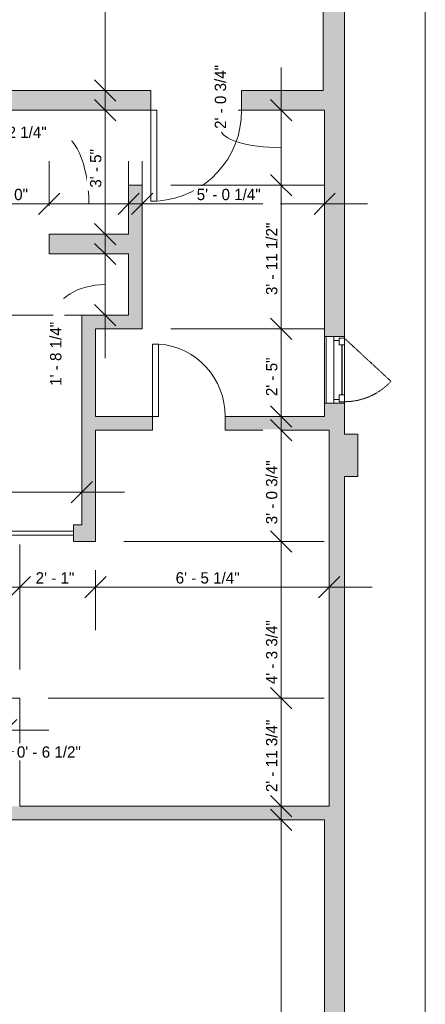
# Model space of a CAD drawing. Header units: inches. Extents: x -268 to 77, y -227 to 637.
# Tile 9 of 10: x -57 to 77, y 76 to 401. Entities that reach past the tile are written whole.
import ezdxf

# ---------------------------------------------------------------- set-up
doc = ezdxf.new("R2010")
doc.units = ezdxf.units.IN
doc.header["$MEASUREMENT"] = 0
doc.linetypes.add('Dash', pattern=[0.23622, 0.11811, -0.11811])
for name, color, linetype, lineweight in [('A-ANNO-DIMS', 211, 'Continuous', 9), ('A-ANNO-DIMS-120', 211, 'Continuous', 9), ('A-AREA', 32, 'Dash', 9), ('A-DOOR', 31, 'Continuous', 9), ('A-FLOR-LEVL', 51, 'Continuous', 9), ('A-GLAZ', 151, 'Continuous', 9), ('A-GLAZ-HDLN', 1, 'Dash', 18), ('A-WALL', 90, 'Continuous', 9), ('A-WALL-PATT', 111, 'Continuous', 9)]:
    doc.layers.add(name, color=color, linetype=linetype, lineweight=lineweight)
doc.styles.add('Inter', font='txt', dxfattribs={"height": 3.75})
doc.dimstyles.new('Linear_-_1_32__Inter__Imperial__SMALL', dxfattribs={"dimscale": 12, "dimtxt": 4.967999, "dimasz": 0.585938, "dimexe": 1.181102, "dimexo": 0.787402, "dimgap": 0, "dimtad": 1, "dimrnd": 0.25, "dimzin": 1, "dimdsep": 46, "dimlunit": 4, "dimtxsty": 'Inter', "dimblk1": 'OBLIQUE', "dimblk2": 'OBLIQUE', "dimsah": 1, "dimcen": 0.09, "dimdle": 1.181102, "dimazin": 0, "dimtfac": 1, "dimtdec": 4, "dimtix": 1, "dimtmove": 0, "dimatfit": 3, "dimfxl": 1, "dimtvp": 1, "dimtfill": 1, "dimfrac": 2, "dimtolj": 1, "dimtzin": 0, "dimarcsym": 2})
doc.dimstyles.new('Linear_-_1_32__Inter__Imperial__SMALL_1', dxfattribs={"dimscale": 12, "dimtxt": 4.967999, "dimasz": 0.585938, "dimexe": 1.181102, "dimexo": 0.787402, "dimgap": 0, "dimtad": 1, "dimrnd": 0.25, "dimzin": 1, "dimdsep": 46, "dimlunit": 4, "dimtxsty": 'Inter', "dimblk1": 'OBLIQUE', "dimblk2": 'OBLIQUE', "dimsah": 1, "dimcen": 0.09, "dimdle": 1.181102, "dimazin": 0, "dimtfac": 1, "dimtdec": 4, "dimtix": 1, "dimtmove": 2, "dimatfit": 3, "dimfxl": 1, "dimtvp": 1, "dimtfill": 1, "dimfrac": 2, "dimtolj": 1, "dimtzin": 0, "dimarcsym": 2})
doc.dimstyles.new('Linear_-_1_32__Inter__Imperial__SMALL_2', dxfattribs={"dimscale": 12, "dimtxt": 4.967999, "dimasz": 0.585938, "dimexe": 1.181102, "dimexo": 0.787402, "dimgap": 0, "dimtad": 1, "dimrnd": 0.25, "dimzin": 1, "dimdsep": 46, "dimlunit": 4, "dimtxsty": 'Inter', "dimblk1": 'OBLIQUE', "dimblk2": 'OBLIQUE', "dimsah": 1, "dimcen": 0.09, "dimdle": 1.181102, "dimazin": 0, "dimtfac": 1, "dimtdec": 4, "dimtix": 1, "dimtmove": 1, "dimatfit": 3, "dimfxl": 1, "dimtvp": 1, "dimtfill": 1, "dimfrac": 2, "dimtolj": 1, "dimtzin": 0, "dimarcsym": 2})

# ---------------------------------------------------------------- blocks, each defined once
blk = doc.blocks.new('Planitar - Single Door_Flush Panel - 2_-6_ x 6_-8_-4184256-Main Floor Dimension Plan')
at = {"layer": 'A-DOOR', "lineweight": 18}
for p, q in [((12.99, 3.25), (12.99, 33.25)), ((15, 33.25), (12.99, 33.25)), ((15, 3.25), (15, 33.25)), ((15, 3.25), (12.99, 3.25))]:
    blk.add_line(p, q, dxfattribs=at)
at = {"layer": 'A-DOOR'}
blk.add_arc((14.77, 3.55), 29.77, 93.991, 180.5775, dxfattribs=at)
blk = doc.blocks.new('Planitar - Single Door_Flush Panel - 2_-0_ x 6_-8_-4184360-Main Floor Dimension Plan')
at = {"layer": 'A-DOOR', "lineweight": 18}
for p, q in [((9.99, -2.25), (9.99, -26.25)), ((12, -2.25), (9.99, -2.25)), ((12, -2.25), (12, -26.25)), ((12, -26.25), (9.99, -26.25))]:
    blk.add_line(p, q, dxfattribs=at)
at = {"layer": 'A-DOOR'}
blk.add_arc((11.77, -2.55), 23.77, 179.2767, 265.5217, dxfattribs=at)
blk = doc.blocks.new('Planitar - Single Pocket Door - 2_-0_ x 6_-8_-4184683-Main Floor Dimension Plan')
at = {"layer": 'A-DOOR', "lineweight": 18}
for p, q in [((12, 0.69), (-12, 0.69)), ((-12, 0.69), (-12, -0.69)), ((12, -0.69), (12, 0.69)), ((-12, -0.69), (12, -0.69))]:
    blk.add_line(p, q, dxfattribs=at)
blk = doc.blocks.new('Planitar-Casement-Single_Left - Default 1-4392438-Main Floor Dimension Plan')
at = {"layer": 'A-GLAZ'}
for p, q in [((11, 3.25), (-11, 3.25)), ((-9.75, 0.25), (9.75, 0.25)), ((8.25, 2.75), (-8.25, 2.75)), ((-11, -3.25), (11, -3.25)), ((8.25, -3.25), (-8.25, -3.25))]:
    blk.add_line(p, q, dxfattribs=at)
at = {"layer": 'A-GLAZ', "lineweight": 18}
for p, q in [((-11, -3.25), (-11, 3.25)), ((-8.25, 2.75), (-11, 2.75)), ((-9.75, 0.25), (-11, 0.25)), ((-9.75, -1.5), (-9.75, 0.25)), ((8.25, 2.75), (11, 2.75)), ((11, 0.25), (9.75, 0.25)), ((9.75, -1.5), (9.75, 0.25)), ((11, -3.25), (11, 3.25)), ((-8.25, -3.25), (-11, -3.25)), ((-10.5, -3.25), (-10.5, -1.5)), ((-10.5, -1.5), (-9.75, -1.5)), ((-8.25, -1.5), (-9.75, -1.5)), ((-8.25, -3.25), (-8.25, -1.5)), ((8.25, -1.5), (9.75, -1.5)), ((8.25, -3.25), (8.25, -1.5)), ((8.25, -3.25), (11, -3.25)), ((10.5, -1.5), (9.75, -1.5)), ((10.5, -3.25), (10.5, -1.5))]:
    blk.add_line(p, q, dxfattribs=at)
at = {"layer": 'A-GLAZ', "lineweight": 25}
blk.add_line((8.25, -2.375), (-8.25, -2.375), dxfattribs=at)
at = {"layer": 'A-GLAZ-HDLN', "color": 7}
blk.add_line((-3.763, -18.663), (10.5, -3.25), dxfattribs=at)
blk.add_arc((10.5, -3.25), 21, 180, 227.21789, dxfattribs=at)
blk = doc.blocks.new('DIMBLOCK6-Main Floor Dimension Plan')
at = {"layer": 'A-ANNO-DIMS-120', "lineweight": 35}
for p, q in [((-29.03, 561.75), (-32.55, 565.27)), ((-29.03, 561.75), (-25.52, 558.23)), ((-29.03, 377.5), (-32.55, 381.02)), ((-29.03, 377.5), (-25.52, 373.98))]:
    blk.add_line(p, q, dxfattribs=at)
at = {"layer": 'A-ANNO-DIMS-120'}
for p, q in [((-82.43, 561.75), (-14.86, 561.75)), ((-29.03, 561.75), (-82.43, 561.75)), ((-29.03, 363.33), (-29.03, 561.75)), ((-24.56, 377.5), (-43.21, 377.5)), ((-29.03, 377.5), (-24.56, 377.5))]:
    blk.add_line(p, q, dxfattribs=at)
at = {"layer": 'A-ANNO-DIMS-120', "color": 0, "insert": (-34.03, 456.37), "char_height": 3.75, "width": 31.82, "attachment_point": 1, "rotation": 90, "line_spacing_factor": 0.9936, "style": 'Inter', "bg_fill": 3, "box_fill_scale": 1.25, "bg_fill_color": 256, "bg_fill_true_color": 13158600, "bg_fill_transparency": 0}
blk.add_mtext('15\' - 4 1/4"', dxfattribs=at)
blk = doc.blocks.new('_Oblique')
at = {"color": 0, "linetype": 'ByBlock', "lineweight": -2}
blk.add_line((-0.5, -0.5), (0.5, 0.5), dxfattribs=at)
blk = doc.blocks.new('DIMBLOCK12-Main Floor Dimension Plan')
at = {"layer": 'A-ANNO-DIMS-120'}
for p, q in [((-71.5, 335.57), (-71.5, 354.22)), ((-47.5, 339.45), (-47.5, 354.22)), ((-85.67, 340.05), (-47.5, 340.05)), ((-71.5, 340.05), (-71.5, 335.57)), ((-47.5, 340.05), (-47.5, 339.45))]:
    blk.add_line(p, q, dxfattribs=at)
at = {"layer": 'A-ANNO-DIMS-120', "lineweight": 35}
for p, q in [((-71.5, 340.05), (-67.98, 343.56)), ((-47.5, 340.05), (-43.98, 343.56)), ((-71.5, 340.05), (-75.02, 336.53)), ((-47.5, 340.05), (-51.02, 336.53))]:
    blk.add_line(p, q, dxfattribs=at)
at = {"layer": 'A-ANNO-DIMS-120', "color": 0, "insert": (-67.29, 345.04), "char_height": 3.75, "width": 18.7045, "attachment_point": 1, "line_spacing_factor": 0.9936, "style": 'Inter', "bg_fill": 3, "box_fill_scale": 1.25, "bg_fill_color": 256, "bg_fill_true_color": 13158600, "bg_fill_transparency": 0}
blk.add_mtext('2\' - 0"', dxfattribs=at)
blk = doc.blocks.new('DIMBLOCK13-Main Floor Dimension Plan')
at = {"layer": 'A-ANNO-DIMS-120'}
for p, q in [((-47.5, 339.45), (-47.5, 354.22)), ((-21.25, 335.57), (-21.25, 354.22)), ((-47.5, 340.05), (-7.08, 340.05)), ((-47.5, 340.05), (-47.5, 339.45)), ((-21.25, 340.05), (-21.25, 335.57))]:
    blk.add_line(p, q, dxfattribs=at)
at = {"layer": 'A-ANNO-DIMS-120', "lineweight": 35}
for p, q in [((-47.5, 340.05), (-43.98, 343.56)), ((-21.25, 340.05), (-17.73, 343.56)), ((-47.5, 340.05), (-51.02, 336.53)), ((-21.25, 340.05), (-24.77, 336.53))]:
    blk.add_line(p, q, dxfattribs=at)
at = {"layer": 'A-ANNO-DIMS-120'}
blk.add_ellipse((-45.19, 340.05), major_axis=(0, 23.67), ratio=0.456779, start_param=4.712389, end_param=6.283185, dxfattribs=at)
at = {"layer": 'A-ANNO-DIMS-120', "color": 0, "insert": (-69.47, 365.6), "char_height": 3.75, "width": 29.1373, "attachment_point": 1, "line_spacing_factor": 0.9936, "style": 'Inter', "bg_fill": 3, "box_fill_scale": 1.25, "bg_fill_color": 256, "bg_fill_true_color": 13158600, "bg_fill_transparency": 0}
blk.add_mtext('2\' - 2 1/4"', dxfattribs=at)
blk = doc.blocks.new('DIMBLOCK14-Main Floor Dimension Plan')
at = {"layer": 'A-ANNO-DIMS-120'}
for p, q in [((-16.75, 335.57), (-16.75, 354.22)), ((43.5, 335.57), (43.5, 354.22)), ((-30.92, 340.05), (57.67, 340.05)), ((-16.75, 340.05), (-16.75, 335.57)), ((43.5, 340.05), (43.5, 335.57))]:
    blk.add_line(p, q, dxfattribs=at)
at = {"layer": 'A-ANNO-DIMS-120', "lineweight": 35}
for p, q in [((-16.75, 340.05), (-13.23, 343.56)), ((43.5, 340.05), (47.02, 343.56)), ((-16.75, 340.05), (-20.27, 336.53)), ((43.5, 340.05), (39.98, 336.53))]:
    blk.add_line(p, q, dxfattribs=at)
at = {"layer": 'A-ANNO-DIMS-120', "color": 0, "insert": (1.23, 345.04), "char_height": 3.75, "width": 29.1373, "attachment_point": 1, "line_spacing_factor": 0.9936, "style": 'Inter', "bg_fill": 3, "box_fill_scale": 1.25, "bg_fill_color": 256, "bg_fill_true_color": 13158600, "bg_fill_transparency": 0}
blk.add_mtext('5\' - 0 1/4"', dxfattribs=at)
blk = doc.blocks.new('DIMBLOCK15-Main Floor Dimension Plan')
at = {"layer": 'A-ANNO-DIMS-120', "lineweight": 35}
for p, q in [((29.11, 298.75), (25.6, 302.27)), ((29.11, 298.75), (32.63, 295.23)), ((29.11, 269.75), (25.6, 273.27)), ((29.11, 269.75), (32.63, 266.23))]:
    blk.add_line(p, q, dxfattribs=at)
at = {"layer": 'A-ANNO-DIMS-120'}
for p, q in [((-7.3, 298.75), (43.29, 298.75)), ((29.11, 298.75), (-7.3, 298.75)), ((29.11, 255.58), (29.11, 298.75)), ((33.59, 269.75), (14.94, 269.75)), ((29.11, 269.75), (33.59, 269.75))]:
    blk.add_line(p, q, dxfattribs=at)
at = {"layer": 'A-ANNO-DIMS-120', "color": 0, "insert": (24.12, 276.52), "char_height": 3.75, "width": 18.5555, "attachment_point": 1, "rotation": 90, "line_spacing_factor": 0.9936, "style": 'Inter', "bg_fill": 3, "box_fill_scale": 1.25, "bg_fill_color": 256, "bg_fill_true_color": 13158600, "bg_fill_transparency": 0}
blk.add_mtext('2\' - 5"', dxfattribs=at)
blk = doc.blocks.new('DIMBLOCK16-Main Floor Dimension Plan')
at = {"layer": 'A-ANNO-DIMS-120', "lineweight": 35}
for p, q in [((29.11, 346.25), (25.6, 349.77)), ((29.11, 346.25), (32.63, 342.73)), ((29.11, 298.75), (25.6, 302.27)), ((29.11, 298.75), (32.63, 295.23))]:
    blk.add_line(p, q, dxfattribs=at)
at = {"layer": 'A-ANNO-DIMS-120'}
for p, q in [((-7.3, 346.25), (43.29, 346.25)), ((29.11, 346.25), (-7.3, 346.25)), ((29.11, 298.75), (29.11, 346.25)), ((-7.3, 298.75), (43.29, 298.75)), ((29.11, 298.75), (-7.3, 298.75))]:
    blk.add_line(p, q, dxfattribs=at)
at = {"layer": 'A-ANNO-DIMS-120', "color": 0, "insert": (24.12, 309.92), "char_height": 3.75, "width": 30.1806, "attachment_point": 1, "rotation": 90, "line_spacing_factor": 0.9936, "style": 'Inter', "bg_fill": 3, "box_fill_scale": 1.25, "bg_fill_color": 256, "bg_fill_true_color": 13158600, "bg_fill_transparency": 0}
blk.add_mtext('3\' - 11 1/2"', dxfattribs=at)
blk = doc.blocks.new('DIMBLOCK17-Main Floor Dimension Plan')
at = {"layer": 'A-ANNO-DIMS-120'}
for p, q in [((29.11, 346.25), (29.11, 385.17)), ((33.59, 371), (14.94, 371)), ((29.11, 371), (33.59, 371)), ((-7.3, 346.25), (43.29, 346.25)), ((29.11, 346.25), (-7.3, 346.25))]:
    blk.add_line(p, q, dxfattribs=at)
at = {"layer": 'A-ANNO-DIMS-120', "lineweight": 35}
for p, q in [((29.11, 371), (25.6, 374.52)), ((29.11, 371), (32.63, 367.48)), ((29.11, 346.25), (25.6, 349.77)), ((29.11, 346.25), (32.63, 342.73))]:
    blk.add_line(p, q, dxfattribs=at)
at = {"layer": 'A-ANNO-DIMS-120'}
blk.add_ellipse((29.11, 364.83), major_axis=(20.04, 0), ratio=0.309604, start_param=3.141593, end_param=4.712389, dxfattribs=at)
at = {"layer": 'A-ANNO-DIMS-120', "color": 0, "insert": (7.19, 364.83), "char_height": 3.75, "width": 30.4787, "attachment_point": 1, "rotation": 90, "line_spacing_factor": 0.9936, "style": 'Inter', "bg_fill": 3, "box_fill_scale": 1.25, "bg_fill_color": 256, "bg_fill_true_color": 13158600, "bg_fill_transparency": 0}
blk.add_mtext('2\' - 0 3/4"', dxfattribs=at)
blk = doc.blocks.new('DIMBLOCK18-Main Floor Dimension Plan')
at = {"layer": 'A-ANNO-DIMS-120'}
for p, q in [((-29.03, 315.83), (-29.03, 385.17)), ((-24.56, 371), (-43.21, 371)), ((-29.03, 371), (-24.56, 371)), ((-24.56, 330), (-43.21, 330)), ((-29.03, 330), (-24.56, 330))]:
    blk.add_line(p, q, dxfattribs=at)
at = {"layer": 'A-ANNO-DIMS-120', "lineweight": 35}
for p, q in [((-29.03, 371), (-32.55, 374.52)), ((-29.03, 371), (-25.52, 367.48)), ((-29.03, 330), (-32.55, 333.52)), ((-29.03, 330), (-25.52, 326.48))]:
    blk.add_line(p, q, dxfattribs=at)
at = {"layer": 'A-ANNO-DIMS-120', "color": 0, "insert": (-34.03, 345.4), "char_height": 3.75, "width": 18.5555, "attachment_point": 1, "rotation": 90, "line_spacing_factor": 0.9936, "style": 'Inter', "bg_fill": 3, "box_fill_scale": 1.25, "bg_fill_color": 256, "bg_fill_true_color": 13158600, "bg_fill_transparency": 0}
blk.add_mtext('3\' - 5"', dxfattribs=at)
blk = doc.blocks.new('DIMBLOCK19-Main Floor Dimension Plan')
at = {"layer": 'A-ANNO-DIMS-120'}
for p, q in [((-29.03, 289.08), (-29.03, 337.67)), ((-24.56, 323.5), (-43.21, 323.5)), ((-29.03, 323.5), (-24.56, 323.5)), ((-24.56, 303.25), (-43.21, 303.25)), ((-29.03, 303.25), (-24.56, 303.25))]:
    blk.add_line(p, q, dxfattribs=at)
at = {"layer": 'A-ANNO-DIMS-120', "lineweight": 35}
for p, q in [((-29.03, 323.5), (-32.55, 327.02)), ((-29.03, 323.5), (-25.52, 319.98)), ((-29.03, 303.25), (-32.55, 306.77)), ((-29.03, 303.25), (-25.52, 299.73))]:
    blk.add_line(p, q, dxfattribs=at)
at = {"layer": 'A-ANNO-DIMS-120'}
blk.add_ellipse((-29.03, 303.16), major_axis=(-16.28, 0), ratio=0.626965, start_param=4.712389, end_param=6.283185, dxfattribs=at)
at = {"layer": 'A-ANNO-DIMS-120', "color": 0, "insert": (-47.21, 279.94), "char_height": 3.75, "width": 27.8705, "attachment_point": 1, "rotation": 90, "line_spacing_factor": 0.9936, "style": 'Inter', "bg_fill": 3, "box_fill_scale": 1.25, "bg_fill_color": 256, "bg_fill_true_color": 13158600, "bg_fill_transparency": 0}
blk.add_mtext('1\' - 8 1/4"', dxfattribs=at)
blk = doc.blocks.new('DIMBLOCK23-Main Floor Dimension Plan')
at = {"layer": 'A-ANNO-DIMS-120', "lineweight": 35}
for p, q in [((-74.53, 303.25), (-78.05, 306.77)), ((-74.53, 303.25), (-71.02, 299.73)), ((-74.53, 234), (-78.05, 237.52)), ((-74.53, 234), (-71.02, 230.48))]:
    blk.add_line(p, q, dxfattribs=at)
at = {"layer": 'A-ANNO-DIMS-120'}
for p, q in [((-46.2, 303.25), (-88.71, 303.25)), ((-74.53, 219.83), (-74.53, 303.25)), ((-74.53, 303.25), (-46.2, 303.25)), ((-70.06, 234), (-88.71, 234)), ((-74.53, 234), (-70.06, 234))]:
    blk.add_line(p, q, dxfattribs=at)
at = {"layer": 'A-ANNO-DIMS-120', "color": 0, "insert": (-79.52, 256.52), "char_height": 3.75, "width": 29.0628, "attachment_point": 1, "rotation": 90, "line_spacing_factor": 0.9936, "style": 'Inter', "bg_fill": 3, "box_fill_scale": 1.25, "bg_fill_color": 256, "bg_fill_true_color": 13158600, "bg_fill_transparency": 0}
blk.add_mtext('5\' - 9 1/4"', dxfattribs=at)
blk = doc.blocks.new('DIMBLOCK24-Main Floor Dimension Plan')
at = {"layer": 'A-ANNO-DIMS-120'}
for p, q in [((-74.53, 303.25), (-74.53, 337.42)), ((-70.06, 323.25), (-88.71, 323.25)), ((-74.53, 323.25), (-70.06, 323.25)), ((-46.2, 303.25), (-88.71, 303.25)), ((-74.53, 303.25), (-46.2, 303.25))]:
    blk.add_line(p, q, dxfattribs=at)
at = {"layer": 'A-ANNO-DIMS-120', "lineweight": 35}
for p, q in [((-74.53, 323.25), (-78.05, 326.77)), ((-74.53, 323.25), (-71.02, 319.73)), ((-74.53, 303.25), (-78.05, 306.77)), ((-74.53, 303.25), (-71.02, 299.73))]:
    blk.add_line(p, q, dxfattribs=at)
at = {"layer": 'A-ANNO-DIMS-120', "color": 0, "insert": (-79.52, 306.02), "char_height": 3.75, "width": 17.3632, "attachment_point": 1, "rotation": 90, "line_spacing_factor": 0.9936, "style": 'Inter', "bg_fill": 3, "box_fill_scale": 1.25, "bg_fill_color": 256, "bg_fill_true_color": 13158600, "bg_fill_transparency": 0}
blk.add_mtext('1\' - 8"', dxfattribs=at)
blk = doc.blocks.new('DIMBLOCK25-Main Floor Dimension Plan')
at = {"layer": 'A-ANNO-DIMS-120'}
for p, q in [((-92.75, 240.33), (-92.75, 258.98)), ((-36.75, 240.33), (-36.75, 258.98)), ((-106.92, 244.81), (-22.58, 244.81)), ((-92.75, 244.81), (-92.75, 240.33)), ((-36.75, 244.81), (-36.75, 240.33))]:
    blk.add_line(p, q, dxfattribs=at)
at = {"layer": 'A-ANNO-DIMS-120', "lineweight": 35}
for p, q in [((-92.75, 244.81), (-89.23, 248.32)), ((-36.75, 244.81), (-33.23, 248.32)), ((-92.75, 244.81), (-96.27, 241.29)), ((-36.75, 244.81), (-40.27, 241.29))]:
    blk.add_line(p, q, dxfattribs=at)
at = {"layer": 'A-ANNO-DIMS-120', "color": 0, "insert": (-72.61, 249.8), "char_height": 3.75, "width": 18.8536, "attachment_point": 1, "line_spacing_factor": 0.9936, "style": 'Inter', "bg_fill": 3, "box_fill_scale": 1.25, "bg_fill_color": 256, "bg_fill_true_color": 13158600, "bg_fill_transparency": 0}
blk.add_mtext('4\' - 8"', dxfattribs=at)
blk = doc.blocks.new('DIMBLOCK26-Main Floor Dimension Plan')
at = {"layer": 'A-ANNO-DIMS-120'}
for p, q in [((-92.75, 208.88), (-92.75, 227.53)), ((-57.25, 186.2), (-57.25, 227.53)), ((-106.92, 213.36), (-57.25, 213.36)), ((-92.75, 213.36), (-92.75, 208.88)), ((-57.25, 213.36), (-57.25, 186.2))]:
    blk.add_line(p, q, dxfattribs=at)
at = {"layer": 'A-ANNO-DIMS-120', "lineweight": 35}
for p, q in [((-92.75, 213.36), (-89.23, 216.88)), ((-57.25, 213.36), (-53.73, 216.88)), ((-92.75, 213.36), (-96.27, 209.84)), ((-57.25, 213.36), (-60.77, 209.84))]:
    blk.add_line(p, q, dxfattribs=at)
at = {"layer": 'A-ANNO-DIMS-120', "color": 0, "insert": (-87.58, 218.35), "char_height": 3.75, "width": 30.1806, "attachment_point": 1, "line_spacing_factor": 0.9936, "style": 'Inter', "bg_fill": 3, "box_fill_scale": 1.25, "bg_fill_color": 256, "bg_fill_true_color": 13158600, "bg_fill_transparency": 0}
blk.add_mtext('2\' - 11 1/2"', dxfattribs=at)
blk = doc.blocks.new('DIMBLOCK27-Main Floor Dimension Plan')
at = {"layer": 'A-ANNO-DIMS-120'}
for p, q in [((-57.25, 186.2), (-57.25, 227.53)), ((-32.25, 219.05), (-32.25, 199.19)), ((-32.25, 213.36), (-32.25, 219.05)), ((-57.25, 213.36), (-32.25, 213.36)), ((-57.25, 213.36), (-57.25, 186.2))]:
    blk.add_line(p, q, dxfattribs=at)
at = {"layer": 'A-ANNO-DIMS-120', "lineweight": 35}
for p, q in [((-57.25, 213.36), (-53.73, 216.88)), ((-32.25, 213.36), (-28.73, 216.88)), ((-57.25, 213.36), (-60.77, 209.84)), ((-32.25, 213.36), (-35.77, 209.84))]:
    blk.add_line(p, q, dxfattribs=at)
at = {"layer": 'A-ANNO-DIMS-120', "color": 0, "insert": (-51.98, 218.35), "char_height": 3.75, "width": 17.3632, "attachment_point": 1, "line_spacing_factor": 0.9936, "style": 'Inter', "bg_fill": 3, "box_fill_scale": 1.25, "bg_fill_color": 256, "bg_fill_true_color": 13158600, "bg_fill_transparency": 0}
blk.add_mtext('2\' - 1"', dxfattribs=at)
blk = doc.blocks.new('DIMBLOCK28-Main Floor Dimension Plan')
at = {"layer": 'A-ANNO-DIMS-120'}
for p, q in [((45, 208.88), (45, 227.53)), ((-32.25, 219.05), (-32.25, 199.19)), ((-32.25, 213.36), (-32.25, 219.05)), ((-32.25, 213.36), (59.17, 213.36)), ((45, 213.36), (45, 208.88))]:
    blk.add_line(p, q, dxfattribs=at)
at = {"layer": 'A-ANNO-DIMS-120', "lineweight": 35}
for p, q in [((-32.25, 213.36), (-28.73, 216.88)), ((45, 213.36), (48.52, 216.88)), ((-32.25, 213.36), (-35.77, 209.84)), ((45, 213.36), (41.48, 209.84))]:
    blk.add_line(p, q, dxfattribs=at)
at = {"layer": 'A-ANNO-DIMS-120', "color": 0, "insert": (-5.73, 218.35), "char_height": 3.75, "width": 29.0628, "attachment_point": 1, "line_spacing_factor": 0.9936, "style": 'Inter', "bg_fill": 3, "box_fill_scale": 1.25, "bg_fill_color": 256, "bg_fill_true_color": 13158600, "bg_fill_transparency": 0}
blk.add_mtext('6\' - 5 1/4"', dxfattribs=at)
blk = doc.blocks.new('DIMBLOCK29-Main Floor Dimension Plan')
at = {"layer": 'A-ANNO-DIMS-120', "lineweight": 35}
for p, q in [((29.11, 176.75), (25.6, 180.27)), ((29.11, 176.75), (32.63, 173.23)), ((29.11, 141), (25.6, 144.52)), ((29.11, 141), (32.63, 137.48))]:
    blk.add_line(p, q, dxfattribs=at)
at = {"layer": 'A-ANNO-DIMS-120'}
for p, q in [((-47.8, 176.75), (43.29, 176.75)), ((29.11, 176.75), (-47.8, 176.75)), ((29.11, 126.83), (29.11, 176.75)), ((33.59, 141), (14.94, 141)), ((29.11, 141), (33.59, 141))]:
    blk.add_line(p, q, dxfattribs=at)
at = {"layer": 'A-ANNO-DIMS-120', "color": 0, "insert": (24.12, 145.68), "char_height": 3.75, "width": 31.671, "attachment_point": 1, "rotation": 90, "line_spacing_factor": 0.9936, "style": 'Inter', "bg_fill": 3, "box_fill_scale": 1.25, "bg_fill_color": 256, "bg_fill_true_color": 13158600, "bg_fill_transparency": 0}
blk.add_mtext('2\' - 11 3/4"', dxfattribs=at)
blk = doc.blocks.new('DIMBLOCK30-Main Floor Dimension Plan')
at = {"layer": 'A-ANNO-DIMS-120', "lineweight": 35}
for p, q in [((29.11, 228.5), (25.6, 232.02)), ((29.11, 228.5), (32.63, 224.98)), ((29.11, 176.75), (25.6, 180.27)), ((29.11, 176.75), (32.63, 173.23))]:
    blk.add_line(p, q, dxfattribs=at)
at = {"layer": 'A-ANNO-DIMS-120'}
for p, q in [((-22.8, 228.5), (43.29, 228.5)), ((29.11, 228.5), (-22.8, 228.5)), ((29.11, 176.75), (29.11, 228.5)), ((-47.8, 176.75), (43.29, 176.75)), ((29.11, 176.75), (-47.8, 176.75))]:
    blk.add_line(p, q, dxfattribs=at)
at = {"layer": 'A-ANNO-DIMS-120', "color": 0, "insert": (24.12, 181.36), "char_height": 3.75, "width": 30.6277, "attachment_point": 1, "rotation": 90, "line_spacing_factor": 0.9936, "style": 'Inter', "bg_fill": 3, "box_fill_scale": 1.25, "bg_fill_color": 256, "bg_fill_true_color": 13158600, "bg_fill_transparency": 0}
blk.add_mtext('4\' - 3 3/4"', dxfattribs=at)
blk = doc.blocks.new('DIMBLOCK31-Main Floor Dimension Plan')
at = {"layer": 'A-ANNO-DIMS-120'}
for p, q in [((29.11, 228.5), (29.11, 279.42)), ((33.59, 265.25), (14.94, 265.25)), ((29.11, 265.25), (33.59, 265.25)), ((-22.8, 228.5), (43.29, 228.5)), ((29.11, 228.5), (-22.8, 228.5))]:
    blk.add_line(p, q, dxfattribs=at)
at = {"layer": 'A-ANNO-DIMS-120', "lineweight": 35}
for p, q in [((29.11, 265.25), (25.6, 268.77)), ((29.11, 265.25), (32.63, 261.73)), ((29.11, 228.5), (25.6, 232.02)), ((29.11, 228.5), (32.63, 224.98))]:
    blk.add_line(p, q, dxfattribs=at)
at = {"layer": 'A-ANNO-DIMS-120', "color": 0, "insert": (24.12, 234.18), "char_height": 3.75, "width": 30.4787, "attachment_point": 1, "rotation": 90, "line_spacing_factor": 0.9936, "style": 'Inter', "bg_fill": 3, "box_fill_scale": 1.25, "bg_fill_color": 256, "bg_fill_true_color": 13158600, "bg_fill_transparency": 0}
blk.add_mtext('3\' - 0 3/4"', dxfattribs=at)
blk = doc.blocks.new('DIMBLOCK33-Main Floor Dimension Plan')
at = {"layer": 'A-ANNO-DIMS-120'}
for p, q in [((-68.25, 150.45), (-68.25, 180.29)), ((-61.75, 161.64), (-61.75, 180.29)), ((-68.25, 166.12), (-47.58, 166.12)), ((-68.25, 166.12), (-68.25, 150.45)), ((-61.75, 166.12), (-61.75, 161.64))]:
    blk.add_line(p, q, dxfattribs=at)
at = {"layer": 'A-ANNO-DIMS-120', "lineweight": 35}
for p, q in [((-68.25, 166.12), (-64.73, 169.63)), ((-61.75, 166.12), (-58.23, 169.63)), ((-68.25, 166.12), (-71.77, 162.6)), ((-61.75, 166.12), (-65.27, 162.6))]:
    blk.add_line(p, q, dxfattribs=at)
at = {"layer": 'A-ANNO-DIMS-120'}
blk.add_ellipse((-58.18, 166.12), major_axis=(0, 7.19), ratio=0.948593, start_param=1.570796, end_param=3.141593, dxfattribs=at)
at = {"layer": 'A-ANNO-DIMS-120', "color": 0, "insert": (-58.18, 160.82), "char_height": 3.75, "width": 28.9883, "attachment_point": 1, "line_spacing_factor": 0.9936, "style": 'Inter', "bg_fill": 3, "box_fill_scale": 1.25, "bg_fill_color": 256, "bg_fill_true_color": 13158600, "bg_fill_transparency": 0}
blk.add_mtext('0\' - 6 1/2"', dxfattribs=at)
blk = doc.blocks.new('DIMBLOCK39-Main Floor Dimension Plan')
at = {"layer": 'A-ANNO-DIMS-120'}
for p, q in [((-63.75, 112.8), (-63.75, 50.51)), ((-63.75, 64.68), (-63.75, 112.8)), ((43.5, 60.2), (43.5, 78.85)), ((-63.75, 64.68), (57.67, 64.68)), ((43.5, 64.68), (43.5, 60.2))]:
    blk.add_line(p, q, dxfattribs=at)
at = {"layer": 'A-ANNO-DIMS-120', "lineweight": 35}
for p, q in [((-63.75, 64.68), (-60.23, 68.2)), ((43.5, 64.68), (47.02, 68.2)), ((-63.75, 64.68), (-67.27, 61.16)), ((43.5, 64.68), (39.98, 61.16))]:
    blk.add_line(p, q, dxfattribs=at)
at = {"layer": 'A-ANNO-DIMS-120', "color": 0, "insert": (-22.79, 69.67), "char_height": 3.75, "width": 30.4042, "attachment_point": 1, "line_spacing_factor": 0.9936, "style": 'Inter', "bg_fill": 3, "box_fill_scale": 1.25, "bg_fill_color": 256, "bg_fill_true_color": 13158600, "bg_fill_transparency": 0}
blk.add_mtext('8\' - 11 1/4"', dxfattribs=at)
blk = doc.blocks.new('DIMBLOCK51-Main Floor Dimension Plan')
at = {"layer": 'A-ANNO-DIMS-120'}
for p, q in [((29.11, -121.42), (29.11, 150.67)), ((33.59, 136.5), (14.94, 136.5)), ((29.11, 136.5), (33.59, 136.5)), ((33.59, -107.25), (14.94, -107.25)), ((29.11, -107.25), (33.59, -107.25))]:
    blk.add_line(p, q, dxfattribs=at)
at = {"layer": 'A-ANNO-DIMS-120', "lineweight": 35}
for p, q in [((29.11, 136.5), (25.6, 140.02)), ((29.11, 136.5), (32.63, 132.98)), ((29.11, -107.25), (25.6, -103.73)), ((29.11, -107.25), (32.63, -110.77))]:
    blk.add_line(p, q, dxfattribs=at)
at = {"layer": 'A-ANNO-DIMS-120', "color": 0, "insert": (24.12, 0.34), "char_height": 3.75, "width": 34.2792, "attachment_point": 1, "rotation": 90, "line_spacing_factor": 0.9936, "style": 'Inter', "bg_fill": 3, "box_fill_scale": 1.25, "bg_fill_color": 256, "bg_fill_true_color": 13158600, "bg_fill_transparency": 0}
blk.add_mtext('20\' - 3 3/4"', dxfattribs=at)

msp = doc.modelspace()

# ---------------------------------------------------------------- hatches: boundary and pattern name
at = {"layer": 'A-WALL-PATT'}
for points in [[(50, 371), (50, 560.75), (43, 560.75), (43, 371), (43.5, 371)], [(-16.75, 298.75), (-16.75, 346.25), (-21.25, 346.25), (-21.25, 298.75)], [(-21.25, 323.5), (-21.25, 330), (-47.5, 330), (-47.5, 323.5)], [(-21.25, 298.75), (-21.25, 303.25), (-36.75, 303.25), (-36.75, 298.75), (-32.25, 298.75)], [(-32.25, 267.5), (-32.25, 298.75), (-36.75, 298.75), (-36.75, 267.5)], [(-36.75, 228.5), (-32.25, 228.5), (-32.25, 267.5), (-36.75, 267.5), (-36.75, 234)], [(50, 264), (50, 267.5), (45, 267.5), (45, 264)], [(50, 250), (54.5, 250), (54.5, 264), (45, 264), (45, 250)], [(50, 141), (50, 250), (45, 250), (45, 141)], [(43.5, 136.5), (43.5, 141), (-63.75, 141), (-63.75, 136.5)]]:
    msp.add_hatch(color=9, dxfattribs=at).paths.add_polyline_path(points, flags=0)
h = msp.add_hatch(color=9, dxfattribs=at)
h.paths.add_polyline_path([(43, 371), (43, 377.5), (16.031, 377.5), (16.031, 371)], flags=0)
h.paths.add_polyline_path([(-13.969, 371), (-13.969, 377.5), (-78, 377.5), (-78, 371), (-71.5, 371)], flags=0)
h = msp.add_hatch(color=9, dxfattribs=at)
h.paths.add_polyline_path([(45, 267.5), (50, 267.5), (50, 274.187), (43.5, 274.187), (43.5, 267.5)], flags=0)
h.paths.add_polyline_path([(43.5, 296.187), (50, 296.187), (50, 371), (43.5, 371), (43.5, 327.786)], flags=0)
h = msp.add_hatch(color=9, dxfattribs=at)
h.paths.add_polyline_path([(45, 265.25), (45, 267.5), (43.5, 267.5), (43.5, 269.75), (10.625, 269.75), (10.625, 265.25)], flags=0)
h.paths.add_polyline_path([(-13.375, 265.25), (-13.375, 269.75), (-32.25, 269.75), (-32.25, 265.25)], flags=0)
h = msp.add_hatch(color=9, dxfattribs=at)
h.paths.add_polyline_path([(-36.75, 228.5), (-36.75, 234), (-39.5, 234), (-39.5, 228.5)], flags=0)
h.paths.add_polyline_path([(-92.75, 228.5), (-63.5, 228.5), (-63.5, 230.436), (-87.5, 230.436), (-87.5, 232.064), (-63.5, 232.064), (-63.5, 234), (-97.25, 234), (-97.25, 228.5), (-95.75, 228.5)], flags=0)
h = msp.add_hatch(color=9, dxfattribs=at)
h.paths.add_polyline_path([(50, -112.75), (50, -103.812), (43.5, -103.812), (43.5, -112.75)], flags=0)
h.paths.add_polyline_path([(50, -89.812), (50, -29.375), (43.5, -29.375), (43.5, -89.812), (43.957, -89.812)], flags=0)
h.paths.add_polyline_path([(45.906, -15.375), (50, -15.375), (50, 47.375), (43.5, 47.375), (43.5, -15.375)], flags=0)
h.paths.add_polyline_path([(47.915, 61.375), (50, 61.375), (50, 141), (43.5, 141), (43.5, 61.375)], flags=0)

# ---------------------------------------------------------------- linework, layer by layer
at = {"layer": 'A-AREA'}
msp.add_line((76.75, 511.5), (76.75, 0.774), dxfattribs=at)
at = {"layer": 'A-FLOR-LEVL'}
msp.add_line((76.75, 481.427), (76.75, 48.274), dxfattribs=at)
at = {"layer": 'A-WALL'}
for p, q in [((50, 296.187), (50, 577.75)), ((43, 560.75), (43, 377.5)), ((-13.969, 377.5), (-167.5, 377.5)), ((-13.969, 371), (-13.969, 377.5)), ((43, 377.5), (16.031, 377.5)), ((16.031, 377.5), (16.031, 371)), ((-71.5, 371), (-13.969, 371)), ((16.031, 371), (43.5, 371)), ((43.5, 371), (43.5, 296.187)), ((-21.25, 346.25), (-21.25, 330)), ((-16.75, 346.25), (-21.25, 346.25)), ((-16.75, 298.75), (-16.75, 346.25)), ((-21.25, 330), (-47.5, 330)), ((-47.5, 330), (-47.5, 323.5)), ((-47.5, 323.5), (-21.25, 323.5)), ((-21.25, 323.5), (-21.25, 303.25)), ((-21.25, 303.25), (-36.75, 303.25)), ((-36.75, 303.25), (-36.75, 234)), ((-32.25, 298.75), (-16.75, 298.75)), ((-32.25, 269.75), (-32.25, 298.75)), ((43.5, 274.187), (43.5, 269.75)), ((50, 264), (50, 274.187)), ((-13.375, 269.75), (-32.25, 269.75)), ((-13.375, 265.25), (-13.375, 269.75)), ((43.5, 269.75), (10.625, 269.75)), ((10.625, 269.75), (10.625, 265.25)), ((-32.25, 265.25), (-13.375, 265.25)), ((-32.25, 228.5), (-32.25, 265.25)), ((10.625, 265.25), (45, 265.25)), ((45, 265.25), (45, 141)), ((54.5, 264), (50, 264)), ((54.5, 250), (54.5, 264)), ((50, 61.375), (50, 250)), ((50, 250), (54.5, 250)), ((-36.75, 234), (-39.5, 234)), ((-39.5, 234), (-39.5, 231.939)), ((-39.5, 230.561), (-39.5, 228.5)), ((-39.5, 228.5), (-32.25, 228.5)), ((-57.25, 176.75), (-92.75, 176.75)), ((-57.25, 141), (-57.25, 176.75)), ((45, 141), (-57.25, 141)), ((-63.75, 136.5), (43.5, 136.5)), ((43.5, 136.5), (43.5, 61.375))]:
    msp.add_line(p, q, dxfattribs=at)

# ---------------------------------------------------------------- block references
at = {"layer": 'A-DOOR', "rotation": 180}
for name, p in [('Planitar - Single Door_Flush Panel - 2_-6_ x 6_-8_-4184256-Main Floor Dimension Plan', (1.031, 374.25)), ('Planitar - Single Door_Flush Panel - 2_-0_ x 6_-8_-4184360-Main Floor Dimension Plan', (-1.375, 267.5)), ('Planitar - Single Pocket Door - 2_-0_ x 6_-8_-4184683-Main Floor Dimension Plan', (-51.5, 231.25))]:
    msp.add_blockref(name, p, dxfattribs=at)
at = {"layer": 'A-GLAZ', "rotation": 89.99999999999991}
msp.add_blockref('Planitar-Casement-Single_Left - Default 1-4392438-Main Floor Dimension Plan', (46.75, 285.187), dxfattribs=at)

# ---------------------------------------------------------------- next in the draw order: dimensions: what is measured, and where the dimension line sits
at = {"layer": 'A-ANNO-DIMS'}
for base, p1, p2, override, picture, middle in [((-29.034, 561.75), (-34.006, 377.5), (-91.883, 561.75), {"dimpost": '<>', "dimfxl": 193.126455}, 'DIMBLOCK6-Main Floor Dimension Plan', (-31.279, 469.625)), ((29.112, 298.75), (24.14, 269.75), (-16.75, 298.75), {"dimpost": '<>', "dimfxl": 50.12989}, 'DIMBLOCK15-Main Floor Dimension Plan', (27.187, 284.25))]:
    dim = msp.add_linear_dim(base=base, p1=p1, p2=p2, angle=90, dimstyle='Linear_-_1_32__Inter__Imperial__SMALL', override=override, dxfattribs=at)
    dim.commit()
    dim.dimension.update_dxf_attribs({"geometry": picture, "text_midpoint": middle})
for base, p1, p2, override, picture, middle in [((-47.5, 340.046), (-71.5, 345.018), (-47.5, 330), {"dimpost": '<>', "dimfxl": 28.31136}, 'DIMBLOCK12-Main Floor Dimension Plan', (-59.5, 341.971)), ((43.5, 64.68), (-63.75, 122.25), (43.5, 69.652), {"dimpost": '<>', "dimfxl": 119.453454}, 'DIMBLOCK39-Main Floor Dimension Plan', (-10.125, 66.925))]:
    dim = msp.add_linear_dim(base=base, p1=p1, p2=p2, dimstyle='Linear_-_1_32__Inter__Imperial__SMALL', override=override, dxfattribs=at)
    dim.commit()
    dim.dimension.update_dxf_attribs({"geometry": picture, "text_midpoint": middle})

# ---------------------------------------------------------------- next in the draw order: dimensions: what is measured, and where the dimension line sits
dim = msp.add_linear_dim(base=(-21.25, 340.046), p1=(-47.5, 330), p2=(-21.25, 345.018), dimstyle='Linear_-_1_32__Inter__Imperial__SMALL_2', override={"dimpost": '<>', "dimfxl": 30.242282}, dxfattribs=at)
dim.commit()
dim.dimension.update_dxf_attribs({"geometry": 'DIMBLOCK13-Main Floor Dimension Plan', "text_midpoint": (-54.899, 363.103), "dimtype": 160})

# ---------------------------------------------------------------- next in the draw order: dimensions: what is measured, and where the dimension line sits
dim = msp.add_linear_dim(base=(43.5, 340.046), p1=(-16.75, 345.018), p2=(43.5, 345.018), dimstyle='Linear_-_1_32__Inter__Imperial__SMALL', override={"dimpost": '<>', "dimfxl": 60.25}, dxfattribs=at)
dim.commit()
dim.dimension.update_dxf_attribs({"geometry": 'DIMBLOCK14-Main Floor Dimension Plan', "text_midpoint": (13.375, 342.291)})

# ---------------------------------------------------------------- next in the draw order: dimensions: what is measured, and where the dimension line sits
dim = msp.add_linear_dim(base=(-29.034, 371), p1=(-34.006, 330), p2=(-34.006, 371), angle=90, dimstyle='Linear_-_1_32__Inter__Imperial__SMALL_1', override={"dimpost": '<>', "dimfxl": 41}, dxfattribs=at)
dim.commit()
dim.dimension.update_dxf_attribs({"geometry": 'DIMBLOCK18-Main Floor Dimension Plan', "text_midpoint": (-31.526, 354.681), "dimtype": 160, "text_rotation": 90})
dim = msp.add_linear_dim(base=(29.112, 346.25), p1=(-16.75, 298.75), p2=(-16.75, 346.25), angle=90, dimstyle='Linear_-_1_32__Inter__Imperial__SMALL', override={"dimpost": '<>', "dimfxl": 47.5}, dxfattribs=at)
dim.commit()
dim.dimension.update_dxf_attribs({"geometry": 'DIMBLOCK16-Main Floor Dimension Plan', "text_midpoint": (26.867, 322.5)})

# ---------------------------------------------------------------- next in the draw order: dimensions: what is measured, and where the dimension line sits
for base, p1, p2, override, picture, middle in [((29.112, 371), (-16.75, 346.25), (24.14, 371), {"dimpost": '<>', "dimfxl": 47.797158}, 'DIMBLOCK17-Main Floor Dimension Plan', (9.686, 380.068)), ((-29.034, 323.5), (-34.006, 303.25), (-34.006, 323.5), {"dimpost": '<>', "dimfxl": 20.25}, 'DIMBLOCK19-Main Floor Dimension Plan', (-44.706, 293.875))]:
    dim = msp.add_linear_dim(base=base, p1=p1, p2=p2, angle=90, dimstyle='Linear_-_1_32__Inter__Imperial__SMALL_2', override=override, dxfattribs=at)
    dim.commit()
    dim.dimension.update_dxf_attribs({"geometry": picture, "text_midpoint": middle, "dimtype": 160, "text_rotation": 90})

# ---------------------------------------------------------------- next in the draw order: dimensions: what is measured, and where the dimension line sits
dim = msp.add_linear_dim(base=(-74.532, 303.25), p1=(-79.504, 234), p2=(-36.75, 303.25), angle=90, dimstyle='Linear_-_1_32__Inter__Imperial__SMALL', override={"dimpost": '<>', "dimfxl": 81.38467}, dxfattribs=at)
dim.commit()
dim.dimension.update_dxf_attribs({"geometry": 'DIMBLOCK23-Main Floor Dimension Plan', "text_midpoint": (-76.777, 268.625)})

# ---------------------------------------------------------------- next in the draw order: dimensions: what is measured, and where the dimension line sits
dim = msp.add_linear_dim(base=(-74.532, 323.25), p1=(-36.75, 303.25), p2=(-79.504, 323.25), angle=90, dimstyle='Linear_-_1_32__Inter__Imperial__SMALL', override={"dimpost": '<>', "dimfxl": 47.200656}, dxfattribs=at)
dim.commit()
dim.dimension.update_dxf_attribs({"geometry": 'DIMBLOCK24-Main Floor Dimension Plan', "text_midpoint": (-76.457, 313.25)})
for base, p1, p2, override, picture, middle in [((-36.75, 244.805), (-92.75, 249.777), (-36.75, 249.777), {"dimpost": '<>', "dimfxl": 56}, 'DIMBLOCK25-Main Floor Dimension Plan', (-64.75, 246.731)), ((-57.25, 213.36), (-92.75, 218.332), (-57.25, 176.75), {"dimpost": '<>', "dimfxl": 54.674575}, 'DIMBLOCK26-Main Floor Dimension Plan', (-75, 215.605))]:
    dim = msp.add_linear_dim(base=base, p1=p1, p2=p2, dimstyle='Linear_-_1_32__Inter__Imperial__SMALL', override=override, dxfattribs=at)
    dim.commit()
    dim.dimension.update_dxf_attribs({"geometry": picture, "text_midpoint": middle})

# ---------------------------------------------------------------- next in the draw order: dimensions: what is measured, and where the dimension line sits
dim = msp.add_linear_dim(base=(-32.25, 213.36), p1=(-57.25, 176.75), p2=(-32.25, 228.5), dimstyle='Linear_-_1_32__Inter__Imperial__SMALL', override={"dimpost": '<>', "dimfxl": 57.472276}, dxfattribs=at)
dim.commit()
dim.dimension.update_dxf_attribs({"geometry": 'DIMBLOCK27-Main Floor Dimension Plan', "text_midpoint": (-44.75, 215.26)})

# ---------------------------------------------------------------- next in the draw order: dimensions: what is measured, and where the dimension line sits
dim = msp.add_linear_dim(base=(45, 213.36), p1=(-32.25, 228.5), p2=(45, 218.332), dimstyle='Linear_-_1_32__Inter__Imperial__SMALL', override={"dimpost": '<>', "dimfxl": 77.916311}, dxfattribs=at)
dim.commit()
dim.dimension.update_dxf_attribs({"geometry": 'DIMBLOCK28-Main Floor Dimension Plan', "text_midpoint": (6.375, 215.605)})
dim = msp.add_linear_dim(base=(29.112, 176.75), p1=(24.14, 141), p2=(-57.25, 176.75), angle=90, dimstyle='Linear_-_1_32__Inter__Imperial__SMALL', override={"dimpost": '<>', "dimfxl": 88.895568}, dxfattribs=at)
dim.commit()
dim.dimension.update_dxf_attribs({"geometry": 'DIMBLOCK29-Main Floor Dimension Plan', "text_midpoint": (26.867, 158.875)})

# ---------------------------------------------------------------- next in the draw order: dimensions: what is measured, and where the dimension line sits
dim = msp.add_linear_dim(base=(29.112, 228.5), p1=(-57.25, 176.75), p2=(-32.25, 228.5), angle=90, dimstyle='Linear_-_1_32__Inter__Imperial__SMALL_1', override={"dimpost": '<>', "dimfxl": 57.472276}, dxfattribs=at)
dim.commit()
dim.dimension.update_dxf_attribs({"geometry": 'DIMBLOCK30-Main Floor Dimension Plan', "text_midpoint": (26.62, 196.67), "dimtype": 160, "text_rotation": 90})
dim = msp.add_linear_dim(base=(29.112, 136.5), p1=(24.14, -107.25), p2=(24.14, 136.5), angle=90, dimstyle='Linear_-_1_32__Inter__Imperial__SMALL', override={"dimpost": '<>', "dimfxl": 243.75}, dxfattribs=at)
dim.commit()
dim.dimension.update_dxf_attribs({"geometry": 'DIMBLOCK51-Main Floor Dimension Plan', "text_midpoint": (26.867, 14.625)})

# ---------------------------------------------------------------- next in the draw order: dimensions: what is measured, and where the dimension line sits
dim = msp.add_linear_dim(base=(29.112, 265.25), p1=(-32.25, 228.5), p2=(24.14, 265.25), angle=90, dimstyle='Linear_-_1_32__Inter__Imperial__SMALL', override={"dimpost": '<>', "dimfxl": 67.308347}, dxfattribs=at)
dim.commit()
dim.dimension.update_dxf_attribs({"geometry": 'DIMBLOCK31-Main Floor Dimension Plan', "text_midpoint": (26.867, 246.875)})
dim = msp.add_linear_dim(base=(-61.75, 166.116), p1=(-68.25, 141), p2=(-61.75, 171.088), dimstyle='Linear_-_1_32__Inter__Imperial__SMALL_2', override={"dimpost": '<>', "dimfxl": 30.781967}, dxfattribs=at)
dim.commit()
dim.dimension.update_dxf_attribs({"geometry": 'DIMBLOCK33-Main Floor Dimension Plan', "text_midpoint": (-43.689, 158.317), "dimtype": 160})

doc.saveas('drawing.dxf')
